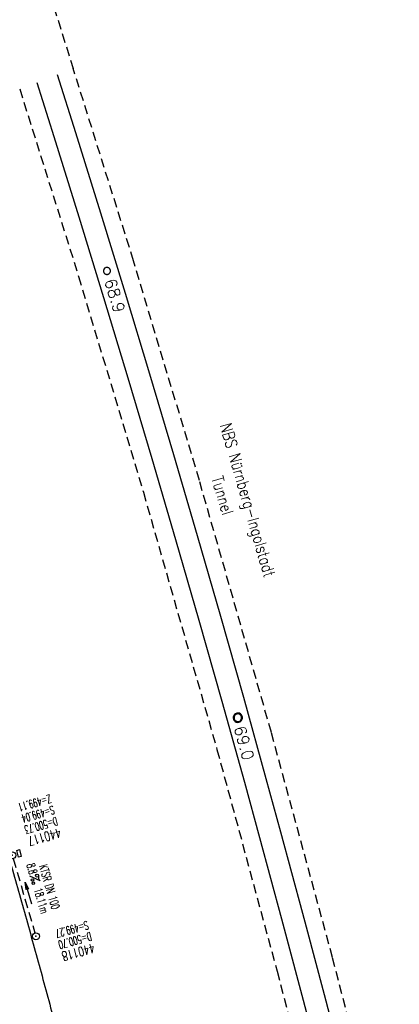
# Model space of a CAD drawing. Extents: x 459406 to 461721, y 413308 to 423218.
# Tile 208 of 256: x 461091 to 461173, y 420805 to 421017. Entities that reach past the tile are written whole.
import ezdxf
from ezdxf.enums import TextEntityAlignment as Align

# ---------------------------------------------------------------- set-up
doc = ezdxf.new("R2010")
doc.units = 0
doc.header["$LTSCALE"] = 2
doc.header["$MEASUREMENT"] = 0
for name, pattern in [('AUSGEZOGEN', [0]), ('GESTRICH-X2', [1.5, 1, -0.5]), ('LT00', [0]), ('STRICHPT-X3', [3, 1.5, -0.75, 0, -0.75])]:
    doc.linetypes.add(name, pattern=pattern)
doc.layers.get('0').update_dxf_attribs({"linetype": 'AUSGEZOGEN'})
for name, color, linetype in [('ACHSE', 1, 'STRICHPT-X3'), ('FBR', 8, 'CONTINUOUS'), ('KANAL', 7, 'GESTRICH-X2'), ('NBS', 7, 'AUSGEZOGEN'), ('PFEIL', 7, 'CONTINUOUS'), ('RINNE', 200, 'CONTINUOUS'), ('SCHACHTNR', 6, 'CONTINUOUS'), ('SCHLITZRINNE', 200, 'AUSGEZOGEN'), ('SCHSYMBOL', 7, 'AUSGEZOGEN'), ('TEXTO', 4, 'CONTINUOUS'), ('TEXTU', 4, 'CONTINUOUS')]:
    doc.layers.add(name, color=color, linetype=linetype)
doc.styles.add('ROMANS', font='romans.shx', dxfattribs={"width": 0.8})
doc.styles.get("Standard").update_dxf_attribs({"font": 'TXT.SHX'})

# ---------------------------------------------------------------- blocks, each defined once
blk = doc.blocks.new('GST')
at = {"color": 0}
blk.add_circle((0, 0), 0.75, dxfattribs=at)
blk.add_point((0, 0), dxfattribs=at)
blk = doc.blocks.new('13')
blk.add_lwpolyline([(0.76, 1.22), (-0.75, 1.22), (-0.75, 1.8), (0.76, 1.8)], close=True)
at = {"rotation": 180}
blk.add_blockref('GST', (0, 0), dxfattribs=at)
blk = doc.blocks.new('PROM')
blk.add_line((1.57, 1.82), (0.02, 0.02))
for centre, radius in [((0.32, 1.51), 0.317), ((0.94, 0.29), 0.283), ((1.64, 0.29), 0.283)]:
    blk.add_circle(centre, radius)
blk.add_arc((0.99, 2.68), 1.03, 239.1414, 303.3549)
blk = doc.blocks.new('PFEIL2')
at = {"color": 0}
for p, q in [((0.88, 0), (-2.4, -0.01)), ((0.88, -0.27), (0.88, 0.28)), ((0.88, 0.28), (2.43, 0.01)), ((0.91, 0.27), (0.88, 0.26)), ((0.97, 0.26), (0.88, 0.25)), ((1.02, 0.25), (0.88, 0.23)), ((1.07, 0.24), (0.88, 0.21)), ((1.13, 0.23), (0.88, 0.19)), ((1.18, 0.22), (0.88, 0.17)), ((1.24, 0.21), (0.88, 0.15)), ((1.29, 0.21), (0.88, 0.14)), ((1.34, 0.2), (0.88, 0.12)), ((1.4, 0.19), (0.88, 0.1)), ((1.45, 0.18), (0.88, 0.08)), ((1.51, 0.17), (0.88, 0.06)), ((1.56, 0.16), (0.88, 0.04)), ((1.61, 0.15), (0.88, 0.02)), ((1.67, 0.14), (0.88, 0.01)), ((1.72, 0.13), (0.88, -0.01)), ((1.78, 0.12), (0.88, -0.03)), ((1.83, 0.11), (0.88, -0.05)), ((1.88, 0.1), (0.88, -0.07)), ((1.94, 0.09), (0.88, -0.09)), ((2.05, 0.08), (0.88, -0.12)), ((1.99, 0.08), (0.88, -0.11)), ((2.1, 0.07), (0.88, -0.14)), ((2.15, 0.06), (0.88, -0.16)), ((2.21, 0.05), (0.88, -0.18)), ((2.26, 0.04), (0.88, -0.2)), ((2.32, 0.03), (0.88, -0.22)), ((2.37, 0.02), (0.88, -0.23)), ((2.42, 0.01), (0.88, -0.25)), ((2.43, 0.01), (0.88, -0.27))]:
    blk.add_line(p, q, dxfattribs=at)
blk = doc.blocks.new('10')
blk.add_blockref('GST', (0, 0))
blk = doc.blocks.new('SYMB0004')
at = {"linetype": 'LT00'}
for points in [[(19.7, 0), (18.9, 5.5), (16.6, 10.6), (12.9, 14.9), (8.2, 17.9), (2.8, 19.5), (-2.8, 19.5), (-8.2, 17.9), (-12.9, 14.9), (-16.6, 10.6), (-18.9, 5.5), (-19.7, 0), (-18.9, -5.5), (-16.6, -10.6), (-12.9, -14.9), (-8.2, -17.9), (-2.8, -19.5), (2.8, -19.5), (8.2, -17.9), (12.9, -14.9), (16.6, -10.6), (18.9, -5.5), (19.7, 0)], [(16.1, 0), (15.4, 5), (13.1, 9.5), (9.5, 13.1), (5, 15.4), (0, 16.1), (-5, 15.4), (-9.5, 13.1), (-13.1, 9.5), (-15.4, 5), (-16.1, 0), (-15.4, -5), (-13.1, -9.5), (-9.5, -13.1), (-5, -15.4), (0, -16.1), (5, -15.4), (9.5, -13.1), (13.1, -9.5), (15.4, -5), (16.1, 0)]]:
    blk.add_lwpolyline(points, dxfattribs=at)
blk = doc.blocks.new('SYMB0002')
at = {"linetype": 'LT00'}
blk.add_lwpolyline([(19.7, 0), (19.5, 2.5), (19.1, 4.9), (18.3, 7.2), (17.3, 9.5), (15.9, 11.6), (14.3, 13.5), (12.5, 15.2), (10.5, 16.6), (8.4, 17.8), (6.1, 18.7), (3.7, 19.3), (1.2, 19.6), (-1.2, 19.6), (-3.7, 19.3), (-6.1, 18.7), (-8.4, 17.8), (-10.5, 16.6), (-12.5, 15.2), (-14.3, 13.5), (-15.9, 11.6), (-17.3, 9.5), (-18.3, 7.2), (-19.1, 4.9), (-19.5, 2.5), (-19.7, 0), (-19.5, -2.5), (-19.1, -4.9), (-18.3, -7.2), (-17.3, -9.5), (-15.9, -11.6), (-14.3, -13.5), (-12.5, -15.2), (-10.5, -16.6), (-8.4, -17.8), (-6.1, -18.7), (-3.7, -19.3), (-1.2, -19.6), (1.2, -19.6), (3.7, -19.3), (6.1, -18.7), (8.4, -17.8), (10.5, -16.6), (12.5, -15.2), (14.3, -13.5), (15.9, -11.6), (17.3, -9.5), (18.3, -7.2), (19.1, -4.9), (19.5, -2.5), (19.7, 0)], dxfattribs=at)
blk = doc.blocks.new('A$C3D0053BD')
for p in [(461060.42, 420875.3), (461067.57, 420851.36), (461074.46, 420827.23), (461081.06, 420803.44), (461087.55, 420778.93), (461099.67, 420730.53)]:
    blk.add_point(p)
at = {"layer": 'RINNE'}
for p, q in [((461053.15, 420898.57), (461054.57, 420897.88)), ((461053.73, 420899.4), (461054.16, 420899.19)), ((461054.2, 420896.94), (461054.98, 420896.56)), ((461054.61, 420895.63), (461055.39, 420895.25)), ((461055.01, 420894.32), (461055.8, 420893.94)), ((461055.42, 420893.01), (461056.21, 420892.63)), ((461055.82, 420891.7), (461056.62, 420891.31)), ((461056.22, 420890.39), (461057.03, 420890)), ((461056.63, 420889.08), (461057.44, 420888.69)), ((461057.03, 420887.77), (461057.84, 420887.38)), ((461057.44, 420886.46), (461058.25, 420886.07)), ((461057.84, 420885.15), (461058.65, 420884.76)), ((461058.25, 420883.84), (461059.05, 420883.45)), ((461058.65, 420882.53), (461059.45, 420882.14)), ((461059.06, 420881.22), (461059.86, 420880.83)), ((461059.46, 420879.91), (461060.26, 420879.53)), ((461059.87, 420878.6), (461060.65, 420878.22)), ((461060.27, 420877.29), (461061.05, 420876.91)), ((461061.03, 420874.7), (461061.85, 420874.3)), ((461061.05, 420875.8), (461061.45, 420875.61)), ((461061.49, 420873.36), (461062.24, 420872.99)), ((461061.88, 420872.06), (461062.64, 420871.69)), ((461062.27, 420870.76), (461063.03, 420870.39)), ((461062.66, 420869.45), (461063.42, 420869.08)), ((461063.05, 420868.15), (461063.81, 420867.78)), ((461063.44, 420866.85), (461064.21, 420866.47)), ((461063.83, 420865.54), (461064.6, 420865.17)), ((461064.22, 420864.24), (461064.98, 420863.87)), ((461064.61, 420862.94), (461065.37, 420862.57)), ((461065, 420861.64), (461065.76, 420861.27)), ((461065.39, 420860.33), (461066.15, 420859.96)), ((461065.78, 420859.03), (461066.53, 420858.66)), ((461066.17, 420857.73), (461066.92, 420857.36)), ((461066.56, 420856.42), (461067.3, 420856.06)), ((461066.95, 420855.12), (461067.68, 420854.76)), ((461067.34, 420853.82), (461068.06, 420853.46)), ((461067.73, 420852.51), (461068.45, 420852.17)), ((461068.44, 420851.06), (461068.83, 420850.87)), ((461068.46, 420849.93), (461069.2, 420849.57)), ((461068.87, 420848.62), (461069.58, 420848.27)), ((461069.25, 420847.32), (461069.96, 420846.98)), ((461069.62, 420846.03), (461070.34, 420845.68)), ((461070, 420844.73), (461070.71, 420844.38)), ((461070.37, 420843.44), (461071.09, 420843.09)), ((461070.75, 420842.14), (461071.46, 420841.79)), ((461071.12, 420840.85), (461071.83, 420840.5)), ((461071.5, 420839.55), (461072.21, 420839.21)), ((461071.87, 420838.26), (461072.58, 420837.91)), ((461072.25, 420836.96), (461072.95, 420836.62)), ((461072.62, 420835.67), (461073.32, 420835.33)), ((461073, 420834.37), (461073.69, 420834.03)), ((461073.37, 420833.07), (461074.05, 420832.74)), ((461073.75, 420831.78), (461074.42, 420831.45)), ((461074.12, 420830.48), (461074.79, 420830.16)), ((461074.49, 420829.19), (461075.15, 420828.87)), ((461075.08, 420827.79), (461075.52, 420827.58)), ((461075.15, 420826.64), (461075.88, 420826.29)), ((461075.61, 420825.31), (461076.24, 420825)), ((461075.96, 420824.02), (461076.6, 420823.71)), ((461076.32, 420822.73), (461076.97, 420822.42)), ((461076.68, 420821.45), (461077.33, 420821.13)), ((461077.03, 420820.16), (461077.68, 420819.84)), ((461077.39, 420818.88), (461078.04, 420818.56)), ((461077.74, 420817.59), (461078.4, 420817.27)), ((461078.1, 420816.3), (461078.76, 420815.98)), ((461078.45, 420815.02), (461079.11, 420814.7)), ((461078.81, 420813.73), (461079.47, 420813.41)), ((461079.16, 420812.45), (461079.82, 420812.13)), ((461079.52, 420811.16), (461080.17, 420810.84)), ((461079.87, 420809.88), (461080.53, 420809.56)), ((461080.23, 420808.59), (461080.88, 420808.27)), ((461080.58, 420807.3), (461081.23, 420806.99)), ((461080.94, 420806.02), (461081.58, 420805.71)), ((461081.11, 420804.82), (461081.93, 420804.42)), ((461081.86, 420803.34), (461082.28, 420803.14)), ((461081.99, 420802.17), (461082.62, 420801.86)), ((461082.33, 420800.89), (461082.97, 420800.58)), ((461082.67, 420799.61), (461083.31, 420799.29)), ((461083.01, 420798.33), (461083.66, 420798.01)), ((461083.35, 420797.05), (461084, 420796.73)), ((461083.69, 420795.77), (461084.35, 420795.45)), ((461084.03, 420794.5), (461084.69, 420794.17)), ((461084.37, 420793.22), (461085.03, 420792.9)), ((461084.71, 420791.94), (461085.37, 420791.62)), ((461085.05, 420790.66), (461085.71, 420790.34)), ((461085.39, 420789.38), (461086.05, 420789.06)), ((461085.73, 420788.1), (461086.39, 420787.78)), ((461086.07, 420786.83), (461086.72, 420786.51)), ((461086.41, 420785.55), (461087.06, 420785.23)), ((461086.75, 420784.27), (461087.4, 420783.95)), ((461087.09, 420782.99), (461087.73, 420782.68)), ((461087.43, 420781.71), (461088.06, 420781.4)), ((461087.66, 420780.49), (461088.4, 420780.13)), ((461088.29, 420779.07), (461088.73, 420778.85)), ((461088.43, 420777.88), (461089.06, 420777.58)), ((461088.75, 420776.61), (461089.39, 420776.3)), ((461089.08, 420775.34), (461089.72, 420775.03)), ((461089.4, 420774.07), (461090.05, 420773.76)), ((461089.72, 420772.8), (461090.38, 420772.48)), ((461090.04, 420771.53), (461090.71, 420771.21)), ((461090.37, 420770.26), (461091.03, 420769.94)), ((461090.69, 420768.99), (461091.36, 420768.67)), ((461091.01, 420767.72), (461091.68, 420767.4)), ((461091.34, 420766.45), (461092.01, 420766.13)), ((461091.66, 420765.18), (461092.33, 420764.86)), ((461091.98, 420763.91), (461092.65, 420763.59)), ((461092.31, 420762.64), (461092.98, 420762.32)), ((461092.63, 420761.37), (461093.3, 420761.05)), ((461092.95, 420760.1), (461093.62, 420759.78)), ((461093.28, 420758.83), (461093.94, 420758.51)), ((461093.6, 420757.56), (461094.25, 420757.24)), ((461093.84, 420756.33), (461094.57, 420755.97)), ((461094.4, 420754.94), (461094.89, 420754.71)), ((461094.56, 420753.76), (461095.2, 420753.44)), ((461094.86, 420752.49), (461095.52, 420752.17)), ((461095.17, 420751.23), (461095.83, 420750.91)), ((461095.48, 420749.97), (461096.15, 420749.64)), ((461095.79, 420748.7), (461096.46, 420748.38)), ((461096.1, 420747.44), (461096.77, 420747.11)), ((461096.41, 420746.18), (461097.08, 420745.85)), ((461096.71, 420744.91), (461097.39, 420744.58)), ((461097.02, 420743.65), (461097.7, 420743.32)), ((461097.33, 420742.39), (461098.01, 420742.06)), ((461097.64, 420741.13), (461098.32, 420740.79)), ((461097.95, 420739.86), (461098.63, 420739.53)), ((461098.26, 420738.6), (461098.94, 420738.27)), ((461098.56, 420737.34), (461099.24, 420737.01)), ((461098.87, 420736.07), (461099.55, 420735.74)), ((461099.18, 420734.81), (461099.85, 420734.48)), ((461099.49, 420733.55), (461100.15, 420733.22)), ((461099.4, 420731.36), (461099.57, 420731.28)), ((461099.8, 420732.28), (461100.46, 420731.96)), ((461100.35, 420730.9), (461100.76, 420730.7)), ((461100.4, 420729.76), (461101.06, 420729.44)), ((461100.7, 420728.51), (461101.36, 420728.18)), ((461100.99, 420727.25), (461101.66, 420726.93)), ((461101.29, 420726), (461101.96, 420725.67)), ((461101.58, 420724.74), (461102.26, 420724.41)), ((461101.87, 420723.48), (461102.55, 420723.15)), ((461102.17, 420722.23), (461102.85, 420721.89)), ((461102.46, 420720.97), (461103.15, 420720.64)), ((461102.76, 420719.71), (461103.44, 420719.38)), ((461103.05, 420718.46), (461103.74, 420718.12)), ((461103.35, 420717.2), (461104.03, 420716.87)), ((461103.64, 420715.95), (461104.32, 420715.61)), ((461103.94, 420714.69), (461104.61, 420714.36)), ((461104.23, 420713.43), (461104.91, 420713.1)), ((461104.53, 420712.18), (461105.2, 420711.85)), ((461104.82, 420710.92), (461105.48, 420710.6)), ((461105.11, 420709.66), (461105.77, 420709.34)), ((461105.41, 420708.41), (461106.06, 420708.09)), ((461105.28, 420707.36), (461105.77, 420707.12)), ((461105.91, 420707.05), (461106.35, 420706.84)), ((461106.2, 420705.8), (461106.63, 420705.59))]:
    blk.add_line(p, q, dxfattribs=at)
at = {"layer": 'SCHSYMBOL'}
for points in [[(461052.03, 420899.8), (461052.48, 420898.36), (461053.92, 420898.81), (461053.46, 420900.25)], [(461059.48, 420875.8), (461059.92, 420874.36), (461061.35, 420874.79), (461060.91, 420876.24)], [(461066.64, 420851.87), (461067.06, 420850.43), (461068.5, 420850.85), (461068.08, 420852.3)], [(461073.53, 420827.75), (461073.94, 420826.3), (461075.39, 420826.71), (461074.98, 420828.16)], [(461080.14, 420803.97), (461080.53, 420802.51), (461081.98, 420802.9), (461081.58, 420804.36)], [(461086.63, 420779.47), (461087.01, 420778.01), (461088.46, 420778.39), (461088.08, 420779.85)], [(461092.76, 420755.33), (461093.13, 420753.87), (461094.58, 420754.23), (461094.22, 420755.7)], [(461098.76, 420731.09), (461099.11, 420729.62), (461100.57, 420729.97), (461100.22, 420731.44)], [(461104.43, 420706.81), (461104.76, 420705.34), (461106.22, 420705.67), (461105.89, 420707.15)]]:
    blk.add_lwpolyline(points, close=True, dxfattribs=at)
for centre in [(461052.97, 420899.31), (461060.42, 420875.3), (461067.57, 420851.36), (461074.46, 420827.23), (461081.06, 420803.44), (461087.55, 420778.93), (461093.67, 420754.78), (461099.67, 420730.53), (461105.33, 420706.24)]:
    blk.add_circle(centre, 0.676, dxfattribs=at)

msp = doc.modelspace()

# ---------------------------------------------------------------- linework, layer by layer
at = {"layer": 'ACHSE', "flags": 128}
msp.add_lwpolyline([(459426.66, 423071.8), (459434.7, 423063.96, 0.000009), (459443.64, 423055.23, -0.000014), (459452.58, 423046.49), (459470.47, 423029.03), (459488.36, 423011.57, 0.000028), (459497.3, 423002.83, -0.000019), (459506.25, 422994.1, -0.00001), (459515.19, 422985.37, 0.00001), (459524.14, 422976.64, 0.000005), (459533.08, 422967.9, -0.000014), (459542.03, 422959.17), (459559.91, 422941.71), (459577.8, 422924.24, 0.000014), (459586.74, 422915.51, -0.000007), (459595.69, 422906.78, -0.000007), (459604.63, 422898.05, 0.000014), (459613.58, 422889.31), (459631.47, 422871.85), (459649.35, 422854.38), (459667.24, 422836.92), (459685.13, 422819.45, 0.000014), (459694.07, 422810.72, -0.000007), (459703.02, 422801.99), (459720.91, 422784.53, 0.000016), (459724.89, 422780.63, -0.000005), (459728.88, 422776.74, -0.000854), (459731.57, 422774.11, -0.000319), (459738.76, 422767.03, -0.002071), (459745.75, 422760.08, -0.001348), (459756.42, 422749.33, -0.001735), (459764.66, 422740.93, -0.001541), (459773.86, 422731.42, -0.001535), (459782.49, 422722.39, -0.001533), (459791.08, 422713.29, -0.001538), (459799.62, 422704.14, -0.001542), (459808.08, 422694.96, -0.001544), (459816.48, 422685.73, -0.001539), (459824.84, 422676.42, -0.001534), (459833.15, 422667.06, -0.001539), (459841.38, 422657.67, -0.001538), (459850.2, 422647.48, -0.001798), (459857.69, 422638.72, -0.001274), (459867.54, 422627.04, -0.002004), (459873.76, 422619.57, -0.000175), (459878.95, 422613.28, -0.000644), (459880.36, 422611.57, -0.000005), (459885, 422605.91, 0.000011), (459889.63, 422600.26), (459905.49, 422580.93, -0.000007), (459913.42, 422571.26, 0.000013), (459921.34, 422561.6), (459937.2, 422542.27), (459953.05, 422522.94, -0.000013), (459960.98, 422513.28, 0.000013), (459968.91, 422503.61), (459984.76, 422484.28), (460000.62, 422464.95), (460016.47, 422445.62, -0.000013), (460024.4, 422435.96, 0.000013), (460032.33, 422426.29), (460048.18, 422406.97), (460064.04, 422387.64), (460079.89, 422368.31, -0.000013), (460087.82, 422358.64, 0.000013), (460095.75, 422348.98), (460111.6, 422329.65), (460127.46, 422310.32, -0.000007), (460128.88, 422308.58, -0.000001), (460143.31, 422290.99, -0.000002), (460151.24, 422281.32, 0.000015), (460159.17, 422271.66), (460175.02, 422252.33), (460190.88, 422233, -0.000013), (460198.81, 422223.34, 0.000013), (460206.73, 422213.67), (460222.59, 422194.34), (460238.44, 422175.01), (460254.3, 422155.68, -0.000013), (460262.23, 422146.02, 0.000006), (460270.15, 422136.35, 0.000006), (460286.01, 422117.03, -0.000004), (460301.86, 422097.7, -0.000002), (460317.72, 422078.37, 0.000003), (460333.57, 422059.04, 0.000003), (460349.43, 422039.71, -0.000003), (460365.28, 422020.38, -0.000003), (460381.14, 422001.05, 0.000002), (460396.99, 421981.72, 0.000004), (460412.85, 421962.39, -0.000004), (460428.7, 421943.06, -0.00001), (460444.56, 421923.73, 0.000007), (460460.41, 421904.4, 0.000007), (460476.27, 421885.08, -0.000009), (460492.12, 421865.75, -0.000004), (460500.05, 421856.08, 0.000013), (460507.98, 421846.42), (460523.83, 421827.09), (460539.69, 421807.76, -0.000013), (460547.61, 421798.09, 0.000013), (460555.54, 421788.43), (460571.4, 421769.1), (460587.25, 421749.77, -0.000006), (460593.29, 421742.41, -0.000005), (460600.58, 421733.52, -0.000221), (460600.79, 421733.26, -0.00002), (460603.1, 421730.44, -0.001396), (460609.31, 421722.81, -0.000905), (460618.83, 421711.01, -0.001598), (460625.68, 421702.42, -0.001252), (460634.36, 421691.41, -0.001248), (460642.05, 421681.57, -0.001247), (460649.7, 421671.67, -0.001249), (460657.3, 421661.73, -0.001252), (460664.84, 421651.78, -0.001254), (460672.33, 421641.77, -0.001254), (460679.77, 421631.73, -0.001248), (460687.16, 421621.65, -0.001247), (460694.51, 421611.53, -0.001248), (460701.8, 421601.38, -0.001248), (460709.04, 421591.19, -0.001255), (460716.23, 421580.97, -0.001255), (460723.37, 421570.71, -0.001253), (460730.46, 421560.4, -0.001254), (460737.49, 421550.08, -0.001245), (460744.47, 421539.73, -0.001241), (460751.41, 421529.31, -0.001249), (460758.31, 421518.84, -0.001258), (460765.12, 421508.4, -0.001258), (460771.86, 421497.94, -0.001248), (460778.61, 421487.36, -0.001243), (460785.3, 421476.76, -0.00125), (460791.9, 421466.18, -0.001256), (460798.46, 421455.55, -0.001254), (460804.97, 421444.87, -0.00125), (460811.43, 421434.16, -0.001251), (460817.84, 421423.43, -0.001246), (460824.18, 421412.67, -0.001245), (460830.48, 421401.87, -0.001251), (460836.73, 421391.03, -0.001252), (460842.91, 421380.18, -0.001256), (460849.04, 421369.28, -0.001256), (460855.12, 421358.36, -0.001246), (460861.13, 421347.43, -0.001241), (460867.11, 421336.42, -0.001247), (460873.04, 421325.39, -0.001253), (460878.89, 421314.37, -0.001261), (460884.68, 421303.32, -0.001257), (460890.44, 421292.2, -0.001248), (460896.13, 421281.06, -0.00125), (460901.76, 421269.91, -0.001246), (460907.35, 421258.72, -0.001246), (460912.87, 421247.52, -0.001249), (460918.33, 421236.28, -0.001248), (460923.75, 421225.01, -0.001253), (460929.1, 421213.72, -0.001251), (460934.41, 421202.39, -0.001254), (460939.65, 421191.04, -0.001255), (460944.83, 421179.67, -0.001251), (460949.96, 421168.27, -0.001252), (460955.03, 421156.85, -0.001247), (460960.05, 421145.4, -0.001247), (460965, 421133.92, -0.001248), (460969.9, 421122.43, -0.001246), (460974.75, 421110.9, -0.001255), (460979.54, 421099.33, -0.00126), (460984.26, 421087.78, -0.001252), (460988.91, 421076.22, -0.001243), (460993.53, 421064.56, -0.001243), (460998.11, 421052.87, -0.001254), (461002.58, 421041.26, -0.001259), (461007, 421029.6, -0.001252), (461011.39, 421017.86, -0.001245), (461015.72, 421006.11, -0.001249), (461019.97, 420994.38, -0.00125), (461024.17, 420982.61, -0.001249), (461028.31, 420970.81, -0.00125), (461032.39, 420959.01, -0.001248), (461036.42, 420947.16, -0.001254), (461040.39, 420935.29, -0.001259), (461044.29, 420923.43, -0.001252), (461048.13, 420911.58, -0.001245), (461051.92, 420899.63, -0.001244), (461055.66, 420887.66, -0.001252), (461059.32, 420875.75, -0.001256), (461062.91, 420863.81, -0.001249), (461066.47, 420851.79, -0.001248), (461069.97, 420839.76, -0.001254), (461073.39, 420827.77, -0.001253), (461076.75, 420815.75, -0.001249), (461080.06, 420803.67, -0.001247), (461083.31, 420791.58, -0.001252), (461086.49, 420779.52, -0.001251), (461089.61, 420767.44, -0.001245), (461092.68, 420755.29, -0.001248), (461095.69, 420743.15, -0.001251), (461098.63, 420731.01, -0.001257), (461101.69, 420718.09, -0.001425), (461104.33, 420706.67, -0.001081), (461107.66, 420691.93, -0.001652), (461109.79, 420682.28, -0.000251), (461111.91, 420672.48, -0.000696), (461112.67, 420668.95, -0.000002), (461114.48, 420660.43, -0.000008), (461115.03, 420657.83), (461120.24, 420633.38), (461125.45, 420608.93), (461130.65, 420584.48), (461135.85, 420560.02, -0.000004), (461138.46, 420547.8, 0.000004), (461141.06, 420535.57), (461146.27, 420511.12), (461151.47, 420486.67), (461161.88, 420437.76)], format="xyb", dxfattribs=at)
at = {"layer": 'FBR'}
for points in [[(461027.57, 421023.86, -0.001245), (461031.92, 421012.03, -0.001249), (461036.2, 421000.22, -0.00125), (461040.43, 420988.37, -0.001249), (461044.6, 420976.49, -0.00125), (461048.71, 420964.6, -0.001248), (461052.77, 420952.68, -0.001254), (461056.77, 420940.72, -0.001259), (461060.69, 420928.78, -0.001252), (461064.55, 420916.84, -0.001245), (461068.38, 420904.81, -0.001244), (461072.14, 420892.76, -0.001252), (461075.82, 420880.77, -0.001256), (461079.44, 420868.75, -0.001249), (461083.02, 420856.65, -0.001248), (461086.54, 420844.53, -0.001254), (461089.99, 420832.46, -0.001253), (461093.37, 420820.35, -0.001249), (461096.7, 420808.2, -0.001247), (461099.98, 420796.02, -0.001252)], [(461129.54, 420672.54, -0.000002), (461131.35, 420664.02, -0.000008)], [(461110.71, 420668.53, -0.000002), (461112.53, 420660.01, -0.000008)]]:
    msp.add_lwpolyline(points, format="xyb", dxfattribs=at)
at = {"layer": 'KANAL'}
msp.add_line((461089.69, 420836.41), (461094.34, 420820.47), dxfattribs=at)
at = {"layer": 'NBS', "linetype": 'GESTRICH-X2'}
for p, q in [((461098.41, 421019.35), (461102.57, 421006.12)), ((461115.53, 420964.8), (461102.57, 421006.12)), ((461091.08, 421001.75), (461103.73, 420961.47)), ((461129.68, 420917.62), (461115.53, 420964.8)), ((461103.73, 420961.47), (461117.64, 420915.09)), ((461145.14, 420863.51), (461129.68, 420917.62)), ((461117.64, 420915.09), (461133.45, 420859.86)), ((461158.26, 420815.15), (461145.14, 420863.51)), ((461133.45, 420859.86), (461146.36, 420812.26)), ((461170.84, 420766.69), (461158.26, 420815.15)), ((461146.36, 420812.26), (461159, 420763.63))]:
    msp.add_line(p, q, dxfattribs=at)
at = {"layer": 'NBS'}
for points in [[(461099.13, 421004.81), (461103.06, 420992.39), (461108.45, 420975.13), (461113.75, 420957.84), (461118.98, 420940.53), (461124.14, 420923.2), (461129.22, 420905.84), (461134.22, 420888.46), (461139.14, 420871.06), (461143.98, 420853.64), (461147.13, 420842.18), (461151.85, 420824.72), (461152.63, 420821.77)], [(461094.73, 421003.14), (461098.42, 420991.48), (461103.81, 420974.22), (461109.11, 420956.95), (461114.34, 420939.65), (461119.49, 420922.33), (461124.57, 420904.98), (461129.57, 420887.61), (461134.49, 420870.23), (461139.34, 420852.81), (461142.59, 420840.96), (461147.31, 420823.51), (461148.17, 420820.25)], [(461152.63, 420821.77), (461156.49, 420807.24), (461161.06, 420789.75), (461165.57, 420772.24), (461168.07, 420762.38)], [(461148.17, 420820.25), (461151.95, 420806.04), (461156.52, 420788.56), (461161.02, 420771.06), (461163.58, 420760.95)]]:
    msp.add_lwpolyline(points, dxfattribs=at)
at = {"layer": 'SCHLITZRINNE'}
msp.add_lwpolyline([(461114.62, 420669.37, -0.000002), (461116.44, 420660.85, -0.000008)], format="xyb", dxfattribs=at)

# ---------------------------------------------------------------- block references
msp.add_blockref('A$C3D0053BD', (0, 0))
at = {"layer": 'NBS', "zscale": 0.2539999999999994}
for name, p, xscale, yscale, rotation in [('SYMB0002', (461109.83, 420962.64), 0.03809999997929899, 0.03809999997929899, 283.5000065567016), ('SYMB0004', (461137.93, 420866.67), 0.0507999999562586, 0.0507999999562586, 283.5000065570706)]:
    msp.add_blockref(name, p, dxfattribs=dict(at, xscale=xscale, yscale=yscale, rotation=rotation))
at = {"layer": 'PFEIL', "rotation": 106.307}
msp.add_blockref('PFEIL2', (461092.96, 420829.03), dxfattribs=at)
at = {"layer": 'SCHSYMBOL'}
for name, p, rotation in [('13', (461089.48, 420837.12), 285.8738), ('10', (461094.56, 420819.74), 285.4617)]:
    msp.add_blockref(name, p, dxfattribs=dict(at, rotation=rotation))
at = {"layer": 'TEXTU', "rotation": 286.307}
msp.add_blockref('PROM', (461093.27, 420832.64), dxfattribs=at)

# ---------------------------------------------------------------- texts
at = {"layer": 'NBS', "oblique": 0}
for s, rotation, p in [('68.9', 287.0203, (461109.22, 420960.55)), ('69.0', 285.6162, (461137.06, 420864.53))]:
    msp.add_text(s, height=2.5, rotation=rotation, dxfattribs=at).set_placement(p)
at = {"layer": 'NBS', "style": 'ROMANS', "oblique": 360, "width": 0.8}
for s, p in [('NBS Nürnberg-Ingolstadt', (461134.05, 420929.52)), ('Tunnel', (461132.26, 420918.14))]:
    msp.add_text(s, height=2.5, rotation=286.2638, dxfattribs=at).set_placement(p)
at = {"layer": 'SCHACHTNR', "style": 'ROMANS'}
for s, height, rotation, width, p in [('Z=499.11', 1.8, 195.8738, 0.6, (461097.54, 420850.2)), ('S=499.04', 1.8, 195.8738, 0.6, (461098.23, 420847.79)), ('D=500.73', 1.8, 195.8738, 0.6, (461098.92, 420845.39)), ('440117', 2, 195.8738, 0.7, (461099.6, 420842.98)), ('S=499.27', 1.8, 195.4617, 0.6, (461105.55, 420823.04)), ('D=500.70', 1.8, 195.4617, 0.6, (461106.23, 420820.63)), ('440118', 2, 195.4617, 0.7, (461106.89, 420818.22))]:
    msp.add_text(s, height=height, rotation=rotation, dxfattribs=dict(at, width=width)).set_placement(p)
at = {"layer": 'TEXTO', "style": 'ROMANS', "width": 0.6}
msp.add_text('KTSR DN 100', height=1.8, rotation=286.307, dxfattribs=at).set_placement((461096.62, 420830.11), align=Align.CENTER)
at = {"layer": 'TEXTU', "style": 'ROMANS', "width": 0.6}
for s, p in [('8.8', (461092.53, 420835.1)), ('18.11m', (461094.1, 420829.76))]:
    msp.add_text(s, height=1.8, rotation=286.307, dxfattribs=at).set_placement(p)

doc.saveas('drawing.dxf')
